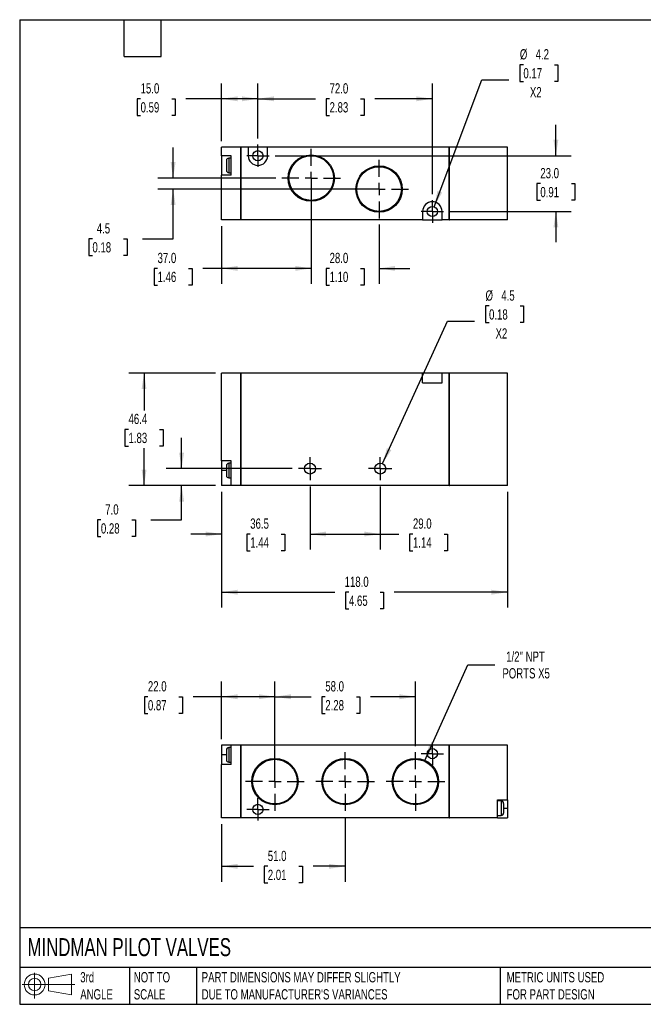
# Model space of a CAD drawing. Header units: millimetres. Extents: x 13 to 546, y 13 to 419.
# Tile 1 of 2: x 13 to 270, y 13 to 419. Entities that reach past the tile are written whole.
import ezdxf

# ---------------------------------------------------------------- set-up
doc = ezdxf.new("R2010")
doc.units = ezdxf.units.MM
doc.header["$LTSCALE"] = 2
doc.linetypes.add('SLD-Center', pattern=[19.05, 15.24, -1.27, 1.27, -1.27])
doc.linetypes.add('SLD-Solid', pattern=[0])
doc.layers.add('CENTER', color=40, linetype='SLD-Center')
doc.layers.add('SLD-DEFPOINTS', color=7, linetype='Continuous')
doc.layers.add('DIMENSIONS', color=140, linetype='SLD-Solid', lineweight=25)
doc.layers.add('TEXT', color=140, linetype='SLD-Solid', lineweight=25)
doc.styles.add('SLDTEXTSTYLE0', font='TXT', dxfattribs={"width": 0.7})
doc.dimstyles.new('SLDDIMSTYLE0', dxfattribs={"dimtxt": 4.316016, "dimasz": 6.604, "dimexe": 0, "dimexo": 0.0625, "dimgap": 1.079004, "dimtad": 0, "dimtih": 1, "dimtoh": 1, "dimdec": 1, "dimrnd": 1e-09, "dimzin": 4, "dimdsep": 46, "dimtxsty": 'SLDTEXTSTYLE0', "dimsah": 1, "dimcen": 0.09, "dimadec": 0, "dimazin": 1, "dimtfac": 1, "dimtdec": 1, "dimtmove": 0, "dimatfit": 0, "dimfxl": 0, "dimfrac": 2, "dimtolj": 1, "dimtzin": 12, "dimarcsym": 0})
doc.dimstyles.new('SLDDIMSTYLE1', dxfattribs={"dimtxt": 4.316016, "dimasz": 6.604, "dimexe": 0, "dimexo": 0.0625, "dimgap": 1.079004, "dimtad": 0, "dimtih": 1, "dimtoh": 1, "dimdec": 1, "dimrnd": 1e-09, "dimzin": 12, "dimdsep": 46, "dimtxsty": 'SLDTEXTSTYLE0', "dimsah": 1, "dimcen": 0.09, "dimadec": 0, "dimazin": 3, "dimtfac": 1, "dimtdec": 1, "dimtofl": 0, "dimtmove": 0, "dimatfit": 3, "dimfxl": 0, "dimfrac": 2, "dimtolj": 1, "dimtzin": 12, "dimarcsym": 0})
doc.dimstyles.new('SLDDIMSTYLE2', dxfattribs={"dimtxt": 4.316016, "dimasz": 6.604, "dimexe": 0, "dimexo": 0.0625, "dimgap": 1.079004, "dimtad": 0, "dimtih": 1, "dimtoh": 1, "dimdec": 1, "dimrnd": 1e-09, "dimzin": 12, "dimdsep": 46, "dimtxsty": 'SLDTEXTSTYLE0', "dimsah": 1, "dimcen": 0.09, "dimadec": 0, "dimazin": 3, "dimtfac": 1, "dimtdec": 1, "dimtmove": 0, "dimatfit": 0, "dimfxl": 0, "dimfrac": 2, "dimtolj": 1, "dimtzin": 12, "dimarcsym": 0})
doc.dimstyles.new('SLDDIMSTYLE3', dxfattribs={"dimtxt": 4.316016, "dimasz": 6.604, "dimexe": 0, "dimexo": 0.0625, "dimgap": 1.079004, "dimtad": 0, "dimtih": 1, "dimtoh": 1, "dimdec": 1, "dimrnd": 1e-09, "dimzin": 4, "dimdsep": 46, "dimtxsty": 'SLDTEXTSTYLE0', "dimsah": 1, "dimcen": 0.09, "dimadec": 0, "dimazin": 1, "dimtfac": 1, "dimtdec": 1, "dimtofl": 0, "dimtmove": 0, "dimatfit": 3, "dimfxl": 0, "dimfrac": 2, "dimtolj": 1, "dimtzin": 12, "dimarcsym": 0})
doc.dimstyles.new('SLDDIMSTYLE4', dxfattribs={"dimtxt": 4.316016, "dimasz": 6.604, "dimexe": 0, "dimexo": 0.0625, "dimgap": 1.079004, "dimtad": 0, "dimtih": 1, "dimtoh": 1, "dimdec": 1, "dimrnd": 1e-09, "dimzin": 12, "dimdsep": 46, "dimtxsty": 'SLDTEXTSTYLE0', "dimsah": 1, "dimcen": 0, "dimadec": 0, "dimazin": 3, "dimtfac": 1, "dimtdec": 1, "dimtofl": 0, "dimtmove": 0, "dimatfit": 3, "dimfxl": 0, "dimfrac": 2, "dimtolj": 1, "dimtzin": 12, "dimarcsym": 0})
doc.dimstyles.new('SLDDIMSTYLE5', dxfattribs={"dimtxt": 4.316016, "dimasz": 6.604, "dimexe": 0, "dimexo": 0.0625, "dimgap": 1.079004, "dimtad": 0, "dimtih": 1, "dimtoh": 1, "dimdec": 1, "dimrnd": 1e-09, "dimzin": 12, "dimdsep": 46, "dimtxsty": 'SLDTEXTSTYLE0', "dimsah": 1, "dimcen": 0, "dimadec": 0, "dimazin": 3, "dimtfac": 1, "dimtdec": 1, "dimtofl": 0, "dimtmove": 0, "dimatfit": 3, "dimfxl": 0, "dimfrac": 2, "dimtolj": 1, "dimtzin": 12, "dimarcsym": 0})

# ---------------------------------------------------------------- blocks, each defined once
blk = doc.blocks.new('Block11')
at = {"color": 7, "linetype": 'SLD-Solid', "lineweight": 18}
for p, q in [((5.18, 10.62), (5.18, 0)), ((10.96, 8.33), (20.35, 10.06)), ((10.96, 3.19), (10.96, 8.33)), ((20.35, 10.06), (20.35, 1.46)), ((0, 5.76), (21.75, 5.76)), ((10.96, 3.19), (20.35, 1.46))]:
    blk.add_line(p, q, dxfattribs=at)
for radius in [4.3, 2.57]:
    blk.add_circle((5.18, 5.76), radius, dxfattribs=at)
blk = doc.blocks.new('Block12')
at = {"layer": 'SLD-DEFPOINTS'}
blk.add_blockref('Block11', (0, 0), dxfattribs=at)
blk = doc.blocks.new('_D')
at = {"layer": 'DIMENSIONS'}
for p, q in [((79.53, 233.8), (79.53, 246.5)), ((125.21, 233.8), (73.18, 233.8)), ((93.5, 226.8), (73.18, 226.8)), ((79.53, 212.66), (79.53, 226.8)), ((46.23, 212.66), (44.78, 212.66)), ((44.78, 212.66), (44.78, 205.8)), ((59.05, 212.66), (60.5, 212.66)), ((60.5, 212.66), (60.5, 205.8)), ((66.83, 212.66), (79.53, 212.66)), ((44.78, 205.8), (46.23, 205.8)), ((60.5, 205.8), (59.05, 205.8))]:
    blk.add_line(p, q, dxfattribs=at)
for points in [[(79.53, 233.8), (80.55, 240.41), (78.52, 240.41)], [(79.53, 226.8), (78.52, 220.2), (80.55, 220.2)]]:
    blk.add_solid(points, dxfattribs=at)
at = {"layer": 'DIMENSIONS', "char_height": 4.233, "attachment_point": 1, "style": 'SLDTEXTSTYLE0'}
for s, insert in [('7.0', (48.02, 219.08)), ('0.28', (46.23, 211.25))]:
    blk.add_mtext(s, dxfattribs=dict(at, insert=insert))
blk = doc.blocks.new('_D_1')
at = {"layer": 'DIMENSIONS'}
for p, q in [((93.5, 273.2), (57.69, 273.2)), ((64.04, 273.2), (64.04, 257.83)), ((57.62, 250), (56.17, 250)), ((56.17, 250), (56.17, 243.14)), ((70.45, 250), (71.9, 250)), ((71.9, 250), (71.9, 243.14)), ((56.17, 243.14), (57.62, 243.14)), ((64.04, 226.8), (64.04, 242.18)), ((71.9, 243.14), (70.45, 243.14)), ((93.5, 226.8), (57.69, 226.8))]:
    blk.add_line(p, q, dxfattribs=at)
for points in [[(64.04, 273.2), (63.02, 266.6), (65.05, 266.6)], [(64.04, 226.8), (65.05, 233.41), (63.02, 233.41)]]:
    blk.add_solid(points, dxfattribs=at)
at = {"layer": 'DIMENSIONS', "char_height": 4.233, "attachment_point": 1, "style": 'SLDTEXTSTYLE0'}
for s, insert in [('46.4', (57.62, 256.43)), ('1.83', (57.62, 248.6))]:
    blk.add_mtext(s, dxfattribs=dict(at, insert=insert))
blk = doc.blocks.new('_D_2')
at = {"layer": 'DIMENSIONS'}
for p, q in [((96.04, 224.26), (96.04, 200.45)), ((132.54, 226.47), (132.54, 200.45)), ((96.04, 206.8), (83.34, 206.8)), ((107.87, 206.8), (106.42, 206.8)), ((106.42, 206.8), (106.42, 199.94)), ((120.7, 206.8), (122.15, 206.8)), ((122.15, 206.8), (122.15, 199.94)), ((132.54, 206.8), (145.24, 206.8)), ((106.42, 199.94), (107.87, 199.94)), ((122.15, 199.94), (120.7, 199.94))]:
    blk.add_line(p, q, dxfattribs=at)
for points in [[(96.04, 206.8), (89.43, 207.82), (89.43, 205.79)], [(132.54, 206.8), (139.14, 205.79), (139.14, 207.82)]]:
    blk.add_solid(points, dxfattribs=at)
at = {"layer": 'DIMENSIONS', "char_height": 4.233, "attachment_point": 1, "style": 'SLDTEXTSTYLE0'}
for s, insert in [('36.5', (107.87, 213.23)), ('1.44', (107.87, 205.4))]:
    blk.add_mtext(s, dxfattribs=dict(at, insert=insert))
blk = doc.blocks.new('_D_3')
at = {"layer": 'DIMENSIONS'}
for p, q in [((132.54, 226.47), (132.54, 200.45)), ((161.54, 226.47), (161.54, 200.45)), ((132.54, 206.8), (161.54, 206.8)), ((161.54, 206.8), (169.18, 206.8)), ((175.03, 206.8), (173.58, 206.8)), ((173.58, 206.8), (173.58, 199.94)), ((187.86, 206.8), (189.31, 206.8)), ((189.31, 206.8), (189.31, 199.94)), ((173.58, 199.94), (175.03, 199.94)), ((189.31, 199.94), (187.86, 199.94))]:
    blk.add_line(p, q, dxfattribs=at)
for points in [[(132.54, 206.8), (139.14, 205.79), (139.14, 207.82)], [(161.54, 206.8), (154.93, 207.82), (154.93, 205.79)]]:
    blk.add_solid(points, dxfattribs=at)
at = {"layer": 'DIMENSIONS', "char_height": 4.233, "attachment_point": 1, "style": 'SLDTEXTSTYLE0'}
for s, insert in [('29.0', (175.03, 213.23)), ('1.14', (175.03, 205.4))]:
    blk.add_mtext(s, dxfattribs=dict(at, insert=insert))
blk = doc.blocks.new('_D_4')
at = {"layer": 'DIMENSIONS'}
for p, q in [((206.45, 300.96), (205, 300.96)), ((205, 300.96), (205, 294.1)), ((219.27, 300.96), (220.72, 300.96)), ((220.72, 300.96), (220.72, 294.1)), ((162.47, 235.85), (189.26, 294.69)), ((189.26, 294.69), (200.38, 294.69)), ((205, 294.1), (206.45, 294.1)), ((220.72, 294.1), (219.27, 294.1))]:
    blk.add_line(p, q, dxfattribs=at)
blk.add_solid([(162.47, 235.85), (166.13, 241.44), (164.28, 242.28)], dxfattribs=at)
at = {"layer": 'DIMENSIONS', "char_height": 4.233, "attachment_point": 1, "style": 'SLDTEXTSTYLE0'}
for s, insert in [('%%c', (204.99, 307.38)), ('4.5', (211.5, 307.38)), ('0.18', (206.45, 299.56)), ('X2', (209.13, 291.73))]:
    blk.add_mtext(s, dxfattribs=dict(at, insert=insert))
blk = doc.blocks.new('_D_5')
at = {"layer": 'DIMENSIONS'}
for p, q in [((96.04, 224.26), (96.04, 176.45)), ((214.04, 224.26), (214.04, 176.45)), ((96.04, 182.8), (142.77, 182.8)), ((148.62, 182.8), (147.17, 182.8)), ((147.17, 182.8), (147.17, 175.94)), ((161.45, 182.8), (162.9, 182.8)), ((162.9, 182.8), (162.9, 175.94)), ((214.04, 182.8), (167.3, 182.8)), ((147.17, 175.94), (148.62, 175.94)), ((162.9, 175.94), (161.45, 175.94))]:
    blk.add_line(p, q, dxfattribs=at)
for points in [[(96.04, 182.8), (102.64, 181.79), (102.64, 183.82)], [(214.04, 182.8), (207.43, 183.82), (207.43, 181.79)]]:
    blk.add_solid(points, dxfattribs=at)
at = {"layer": 'DIMENSIONS', "char_height": 4.233, "attachment_point": 1, "style": 'SLDTEXTSTYLE0'}
for s, insert in [('118.0', (146.83, 189.23)), ('4.65', (148.62, 181.4))]:
    blk.add_mtext(s, dxfattribs=dict(at, insert=insert))
blk = doc.blocks.new('SW_CENTERMARKSYMBOL_0')
at = {"layer": 'CENTER', "color": 0}
for p, q in [((0, 2.54), (0, 4.79)), ((-2.54, 0), (-4.79, 0)), ((0, 0), (-2.54, 0)), ((0, 0), (0, 2.54)), ((0, 0), (0, -2.54)), ((0, 0), (2.54, 0)), ((2.54, 0), (4.79, 0)), ((0, -2.54), (0, -4.79))]:
    blk.add_line(p, q, dxfattribs=at)
blk = doc.blocks.new('SW_CENTERMARKSYMBOL_1')
at = {"layer": 'CENTER', "color": 0}
for p, q in [((0, 2.54), (0, 4.79)), ((-2.54, 0), (-4.79, 0)), ((0, 0), (-2.54, 0)), ((0, 0), (0, 2.54)), ((0, 0), (0, -2.54)), ((0, 0), (2.54, 0)), ((2.54, 0), (4.79, 0)), ((0, -2.54), (0, -4.79))]:
    blk.add_line(p, q, dxfattribs=at)
blk = doc.blocks.new('_D_9')
at = {"layer": 'DIMENSIONS'}
for p, q in [((76.04, 353.7), (76.04, 366.4)), ((118.38, 353.7), (69.69, 353.7)), ((158.5, 349.2), (69.69, 349.2)), ((76.04, 328.67), (76.04, 349.2)), ((42.73, 328.67), (41.28, 328.67)), ((41.28, 328.67), (41.28, 321.81)), ((55.55, 328.67), (57, 328.67)), ((57, 328.67), (57, 321.81)), ((63.34, 328.67), (76.04, 328.67)), ((41.28, 321.81), (42.73, 321.81)), ((57, 321.81), (55.55, 321.81))]:
    blk.add_line(p, q, dxfattribs=at)
for points in [[(76.04, 353.7), (77.05, 360.3), (75.02, 360.3)], [(76.04, 349.2), (75.02, 342.59), (77.05, 342.59)]]:
    blk.add_solid(points, dxfattribs=at)
at = {"layer": 'DIMENSIONS', "char_height": 4.233, "attachment_point": 1, "style": 'SLDTEXTSTYLE0'}
for s, insert in [('4.5', (44.52, 335.1)), ('0.18', (42.73, 327.27))]:
    blk.add_mtext(s, dxfattribs=dict(at, insert=insert))
blk = doc.blocks.new('_D_10')
at = {"layer": 'DIMENSIONS'}
for p, q in [((234.04, 362.95), (234.04, 375.65)), ((118.22, 362.95), (240.39, 362.95)), ((227.62, 351.45), (226.17, 351.45)), ((226.17, 351.45), (226.17, 344.59)), ((240.45, 351.45), (241.9, 351.45)), ((241.9, 351.45), (241.9, 344.59)), ((226.17, 344.59), (227.62, 344.59)), ((241.9, 344.59), (240.45, 344.59)), ((190.22, 339.95), (240.39, 339.95)), ((234.04, 339.95), (234.04, 327.25))]:
    blk.add_line(p, q, dxfattribs=at)
for points in [[(234.04, 362.95), (235.05, 369.55), (233.02, 369.55)], [(234.04, 339.95), (233.02, 333.34), (235.05, 333.34)]]:
    blk.add_solid(points, dxfattribs=at)
at = {"layer": 'DIMENSIONS', "char_height": 4.233, "attachment_point": 1, "style": 'SLDTEXTSTYLE0'}
for s, insert in [('23.0', (227.62, 357.87)), ('0.91', (227.62, 350.05))]:
    blk.add_mtext(s, dxfattribs=dict(at, insert=insert))
blk = doc.blocks.new('_D_11')
at = {"layer": 'DIMENSIONS'}
for p, q in [((111.04, 370.13), (111.04, 392.8)), ((183.04, 347.13), (183.04, 392.8)), ((111.04, 386.45), (134.77, 386.45)), ((140.62, 386.45), (139.17, 386.45)), ((139.17, 386.45), (139.17, 379.59)), ((153.45, 386.45), (154.9, 386.45)), ((154.9, 386.45), (154.9, 379.59)), ((183.04, 386.45), (159.3, 386.45)), ((139.17, 379.59), (140.62, 379.59)), ((154.9, 379.59), (153.45, 379.59))]:
    blk.add_line(p, q, dxfattribs=at)
for points in [[(111.04, 386.45), (117.64, 385.43), (117.64, 387.46)], [(183.04, 386.45), (176.43, 387.46), (176.43, 385.43)]]:
    blk.add_solid(points, dxfattribs=at)
at = {"layer": 'DIMENSIONS', "char_height": 4.233, "attachment_point": 1, "style": 'SLDTEXTSTYLE0'}
for s, insert in [('72.0', (140.62, 392.87)), ('2.83', (140.62, 385.05))]:
    blk.add_mtext(s, dxfattribs=dict(at, insert=insert))
blk = doc.blocks.new('_D_12')
at = {"layer": 'DIMENSIONS'}
for p, q in [((133.04, 339.05), (133.04, 310.1)), ((161.04, 334.55), (161.04, 310.1)), ((133.04, 316.45), (120.34, 316.45)), ((140.62, 316.45), (139.17, 316.45)), ((139.17, 316.45), (139.17, 309.59)), ((153.45, 316.45), (154.9, 316.45)), ((154.9, 316.45), (154.9, 309.59)), ((161.04, 316.45), (173.74, 316.45)), ((139.17, 309.59), (140.62, 309.59)), ((154.9, 309.59), (153.45, 309.59))]:
    blk.add_line(p, q, dxfattribs=at)
for points in [[(133.04, 316.45), (126.43, 317.46), (126.43, 315.43)], [(161.04, 316.45), (167.64, 315.43), (167.64, 317.46)]]:
    blk.add_solid(points, dxfattribs=at)
at = {"layer": 'DIMENSIONS', "char_height": 4.233, "attachment_point": 1, "style": 'SLDTEXTSTYLE0'}
for s, insert in [('28.0', (140.62, 322.87)), ('1.10', (140.62, 315.05))]:
    blk.add_mtext(s, dxfattribs=dict(at, insert=insert))
blk = doc.blocks.new('_D_13')
at = {"layer": 'DIMENSIONS'}
for p, q in [((133.04, 351.16), (133.04, 310.1)), ((96.04, 333.91), (96.04, 310.1)), ((69.62, 316.45), (68.17, 316.45)), ((68.17, 316.45), (68.17, 309.59)), ((82.45, 316.45), (83.9, 316.45)), ((83.9, 316.45), (83.9, 309.59)), ((96.04, 316.45), (88.3, 316.45)), ((133.04, 316.45), (96.04, 316.45)), ((68.17, 309.59), (69.62, 309.59)), ((83.9, 309.59), (82.45, 309.59))]:
    blk.add_line(p, q, dxfattribs=at)
for points in [[(96.04, 316.45), (102.64, 315.43), (102.64, 317.46)], [(133.04, 316.45), (126.43, 317.46), (126.43, 315.43)]]:
    blk.add_solid(points, dxfattribs=at)
at = {"layer": 'DIMENSIONS', "char_height": 4.233, "attachment_point": 1, "style": 'SLDTEXTSTYLE0'}
for s, insert in [('37.0', (69.62, 322.87)), ('1.46', (69.62, 315.05))]:
    blk.add_mtext(s, dxfattribs=dict(at, insert=insert))
blk = doc.blocks.new('_D_14')
at = {"layer": 'DIMENSIONS'}
for p, q in [((220.63, 400.51), (219.18, 400.51)), ((219.18, 400.51), (219.18, 393.65)), ((233.45, 400.51), (234.9, 400.51)), ((234.9, 400.51), (234.9, 393.65)), ((183.78, 341.91), (203.44, 394.24)), ((203.44, 394.24), (214.55, 394.24)), ((219.18, 393.65), (220.63, 393.65)), ((234.9, 393.65), (233.45, 393.65))]:
    blk.add_line(p, q, dxfattribs=at)
blk.add_solid([(183.78, 341.91), (187.05, 347.74), (185.15, 348.45)], dxfattribs=at)
at = {"layer": 'DIMENSIONS', "char_height": 4.233, "attachment_point": 1, "style": 'SLDTEXTSTYLE0'}
for s, insert in [('%%c', (219.16, 406.93)), ('4.2', (225.68, 406.93)), ('0.17', (220.63, 399.11)), ('X2', (223.31, 391.28))]:
    blk.add_mtext(s, dxfattribs=dict(at, insert=insert))
blk = doc.blocks.new('_D_15')
at = {"layer": 'DIMENSIONS'}
for p, q in [((96.04, 368.99), (96.04, 392.8)), ((111.04, 370.13), (111.04, 392.8)), ((62.61, 386.45), (61.16, 386.45)), ((61.16, 386.45), (61.16, 379.59)), ((75.44, 386.45), (76.89, 386.45)), ((76.89, 386.45), (76.89, 379.59)), ((96.04, 386.45), (81.29, 386.45)), ((111.04, 386.45), (96.04, 386.45)), ((61.16, 379.59), (62.61, 379.59)), ((76.89, 379.59), (75.44, 379.59))]:
    blk.add_line(p, q, dxfattribs=at)
for points in [[(96.04, 386.45), (102.64, 385.43), (102.64, 387.46)], [(111.04, 386.45), (104.43, 387.46), (104.43, 385.43)]]:
    blk.add_solid(points, dxfattribs=at)
at = {"layer": 'DIMENSIONS', "char_height": 4.233, "attachment_point": 1, "style": 'SLDTEXTSTYLE0'}
for s, insert in [('15.0', (62.61, 392.87)), ('0.59', (62.61, 385.05))]:
    blk.add_mtext(s, dxfattribs=dict(at, insert=insert))
blk = doc.blocks.new('SW_CENTERMARKSYMBOL_5')
at = {"layer": 'CENTER', "color": 0}
for p, q in [((0, 5.08), (0, 12.11)), ((-5.08, 0), (-12.11, 0)), ((0, 0), (-2.54, 0)), ((0, 0), (0, 2.54)), ((0, 0), (0, -2.54)), ((0, 0), (2.54, 0)), ((5.08, 0), (12.11, 0)), ((0, -5.08), (0, -12.11))]:
    blk.add_line(p, q, dxfattribs=at)
blk = doc.blocks.new('SW_CENTERMARKSYMBOL_6')
at = {"layer": 'CENTER', "color": 0}
for p, q in [((0, 5.08), (0, 12.11)), ((-5.08, 0), (-12.11, 0)), ((0, 0), (-2.54, 0)), ((0, 0), (0, 2.54)), ((0, 0), (0, -2.54)), ((0, 0), (2.54, 0)), ((5.08, 0), (12.11, 0)), ((0, -5.08), (0, -12.11))]:
    blk.add_line(p, q, dxfattribs=at)
blk = doc.blocks.new('SW_CENTERMARKSYMBOL_7')
at = {"layer": 'CENTER', "color": 0}
for p, q in [((0, 2.54), (0, 4.64)), ((-2.54, 0), (-4.64, 0)), ((0, 0), (-2.54, 0)), ((0, 0), (0, 2.54)), ((0, 0), (0, -2.54)), ((0, 0), (2.54, 0)), ((2.54, 0), (4.64, 0)), ((0, -2.54), (0, -4.64))]:
    blk.add_line(p, q, dxfattribs=at)
blk = doc.blocks.new('SW_CENTERMARKSYMBOL_8')
at = {"layer": 'CENTER', "color": 0}
for p, q in [((0, 2.54), (0, 4.64)), ((-2.54, 0), (-4.64, 0)), ((0, 0), (-2.54, 0)), ((0, 0), (0, 2.54)), ((0, 0), (0, -2.54)), ((0, 0), (2.54, 0)), ((2.54, 0), (4.64, 0)), ((0, -2.54), (0, -4.64))]:
    blk.add_line(p, q, dxfattribs=at)
blk = doc.blocks.new('_D_16')
at = {"layer": 'DIMENSIONS'}
for p, q in [((179.96, 113.38), (197.67, 152.84)), ((197.67, 152.84), (208.78, 152.84))]:
    blk.add_line(p, q, dxfattribs=at)
blk.add_solid([(179.96, 113.38), (183.59, 118.99), (181.73, 119.82)], dxfattribs=at)
at = {"layer": 'DIMENSIONS', "char_height": 4.233, "attachment_point": 1, "style": 'SLDTEXTSTYLE0'}
for s, insert in [('1/2" NPT', (213.52, 158.3)), ('PORTS X5', (211.95, 151.44))]:
    blk.add_mtext(s, dxfattribs=dict(at, insert=insert))
blk = doc.blocks.new('_D_17')
at = {"layer": 'DIMENSIONS'}
for p, q in [((118.04, 107.19), (118.04, 146)), ((176.04, 119.3), (176.04, 146)), ((118.04, 139.65), (133, 139.65)), ((138.85, 139.65), (137.4, 139.65)), ((137.4, 139.65), (137.4, 132.79)), ((151.68, 139.65), (153.13, 139.65)), ((153.13, 139.65), (153.13, 132.79)), ((176.04, 139.65), (157.53, 139.65)), ((137.4, 132.79), (138.85, 132.79)), ((153.13, 132.79), (151.68, 132.79))]:
    blk.add_line(p, q, dxfattribs=at)
for points in [[(118.04, 139.65), (124.64, 138.63), (124.64, 140.67)], [(176.04, 139.65), (169.43, 140.67), (169.43, 138.63)]]:
    blk.add_solid(points, dxfattribs=at)
at = {"layer": 'DIMENSIONS', "char_height": 4.233, "attachment_point": 1, "style": 'SLDTEXTSTYLE0'}
for s, insert in [('58.0', (138.85, 146.07)), ('2.28', (138.85, 138.25))]:
    blk.add_mtext(s, dxfattribs=dict(at, insert=insert))
blk = doc.blocks.new('_D_18')
at = {"layer": 'DIMENSIONS'}
for p, q in [((96.04, 122.19), (96.04, 146)), ((118.04, 119.3), (118.04, 146)), ((65.63, 139.65), (64.18, 139.65)), ((64.18, 139.65), (64.18, 132.79)), ((78.45, 139.65), (79.9, 139.65)), ((79.9, 139.65), (79.9, 132.79)), ((96.04, 139.65), (84.3, 139.65)), ((118.04, 139.65), (96.04, 139.65)), ((64.18, 132.79), (65.63, 132.79)), ((79.9, 132.79), (78.45, 132.79))]:
    blk.add_line(p, q, dxfattribs=at)
for points in [[(96.04, 139.65), (102.64, 138.63), (102.64, 140.67)], [(118.04, 139.65), (111.43, 140.67), (111.43, 138.63)]]:
    blk.add_solid(points, dxfattribs=at)
at = {"layer": 'DIMENSIONS', "char_height": 4.233, "attachment_point": 1, "style": 'SLDTEXTSTYLE0'}
for s, insert in [('22.0', (65.63, 146.07)), ('0.87', (65.63, 138.25))]:
    blk.add_mtext(s, dxfattribs=dict(at, insert=insert))
blk = doc.blocks.new('_D_19')
at = {"layer": 'DIMENSIONS'}
for p, q in [((147.04, 90), (147.04, 63.3)), ((96.04, 87.11), (96.04, 63.3)), ((96.04, 69.65), (109.27, 69.65)), ((115.12, 69.65), (113.67, 69.65)), ((113.67, 69.65), (113.67, 62.79)), ((127.95, 69.65), (129.4, 69.65)), ((129.4, 69.65), (129.4, 62.79)), ((147.04, 69.65), (133.8, 69.65)), ((113.67, 62.79), (115.12, 62.79)), ((129.4, 62.79), (127.95, 62.79))]:
    blk.add_line(p, q, dxfattribs=at)
for points in [[(96.04, 69.65), (102.64, 68.63), (102.64, 70.67)], [(147.04, 69.65), (140.43, 70.67), (140.43, 68.63)]]:
    blk.add_solid(points, dxfattribs=at)
at = {"layer": 'DIMENSIONS', "char_height": 4.233, "attachment_point": 1, "style": 'SLDTEXTSTYLE0'}
for s, insert in [('51.0', (115.12, 76.07)), ('2.01', (115.12, 68.25))]:
    blk.add_mtext(s, dxfattribs=dict(at, insert=insert))
blk = doc.blocks.new('SW_CENTERMARKSYMBOL_9')
at = {"layer": 'CENTER', "color": 0}
for p, q in [((0, 5.08), (0, 12.11)), ((-5.08, 0), (-12.11, 0)), ((0, 0), (-2.54, 0)), ((0, 0), (0, 2.54)), ((0, 0), (0, -2.54)), ((0, 0), (2.54, 0)), ((5.08, 0), (12.11, 0)), ((0, -5.08), (0, -12.11))]:
    blk.add_line(p, q, dxfattribs=at)
blk = doc.blocks.new('SW_CENTERMARKSYMBOL_10')
at = {"layer": 'CENTER', "color": 0}
for p, q in [((0, 5.08), (0, 12.11)), ((-5.08, 0), (-12.11, 0)), ((0, 0), (-2.54, 0)), ((0, 0), (0, 2.54)), ((0, 0), (0, -2.54)), ((0, 0), (2.54, 0)), ((5.08, 0), (12.11, 0)), ((0, -5.08), (0, -12.11))]:
    blk.add_line(p, q, dxfattribs=at)
blk = doc.blocks.new('SW_CENTERMARKSYMBOL_11')
at = {"layer": 'CENTER', "color": 0}
for p, q in [((0, 5.08), (0, 12.11)), ((-5.08, 0), (-12.11, 0)), ((0, 0), (-2.54, 0)), ((0, 0), (0, 2.54)), ((0, 0), (0, -2.54)), ((0, 0), (2.54, 0)), ((5.08, 0), (12.11, 0)), ((0, -5.08), (0, -12.11))]:
    blk.add_line(p, q, dxfattribs=at)
blk = doc.blocks.new('SW_CENTERMARKSYMBOL_12')
at = {"layer": 'CENTER', "color": 0}
for p, q in [((0, 2.54), (0, 4.64)), ((-2.54, 0), (-4.64, 0)), ((0, 0), (-2.54, 0)), ((0, 0), (0, 2.54)), ((0, 0), (0, -2.54)), ((0, 0), (2.54, 0)), ((2.54, 0), (4.64, 0)), ((0, -2.54), (0, -4.64))]:
    blk.add_line(p, q, dxfattribs=at)
blk = doc.blocks.new('SW_CENTERMARKSYMBOL_13')
at = {"layer": 'CENTER', "color": 0}
for p, q in [((0, 2.54), (0, 4.64)), ((-2.54, 0), (-4.64, 0)), ((0, 0), (-2.54, 0)), ((0, 0), (0, 2.54)), ((0, 0), (0, -2.54)), ((0, 0), (2.54, 0)), ((2.54, 0), (4.64, 0)), ((0, -2.54), (0, -4.64))]:
    blk.add_line(p, q, dxfattribs=at)

msp = doc.modelspace()

# ---------------------------------------------------------------- linework, layer by layer
for p, q in [((104.04, 366.45), (96.04, 366.45)), ((96.04, 362.95), (96.04, 366.45)), ((104.04, 336.45), (104.04, 366.45)), ((104.09, 366.4), (104.04, 366.4)), ((104.09, 336.45), (104.09, 366.45)), ((107.04, 366.45), (104.09, 366.45)), ((107.04, 366.45), (107.04, 362.95)), ((115.04, 366.45), (107.04, 366.45)), ((115.04, 362.95), (115.04, 366.45)), ((189.99, 366.45), (115.04, 366.45)), ((189.99, 336.45), (189.99, 366.45)), ((189.99, 366.4), (190.09, 366.4)), ((190.09, 336.45), (190.09, 366.45)), ((214.04, 366.45), (190.09, 366.45)), ((214.04, 336.45), (214.04, 366.45)), ((100.04, 362.95), (96.04, 362.95)), ((96.04, 362.95), (96.04, 354.95)), ((100.04, 361.95), (99.04, 361.95)), ((99.04, 361.95), (99.04, 355.95)), ((100.04, 354.95), (100.04, 362.95)), ((98.04, 360.95), (98.04, 356.95)), ((100.04, 354.95), (96.04, 354.95)), ((96.04, 336.45), (96.04, 354.95)), ((99.04, 355.95), (100.04, 355.95)), ((179.04, 339.95), (179.04, 336.45)), ((187.04, 336.45), (187.04, 339.95)), ((104.04, 336.45), (96.04, 336.45)), ((104.09, 336.5), (104.04, 336.5)), ((179.04, 336.45), (104.09, 336.45)), ((179.04, 336.45), (187.04, 336.45)), ((189.99, 336.45), (187.04, 336.45)), ((189.99, 336.5), (190.09, 336.5)), ((214.04, 336.45), (190.09, 336.45)), ((96.04, 237), (96.04, 273.2)), ((104.04, 273.2), (96.04, 273.2)), ((104.04, 226.8), (104.04, 273.2)), ((104.09, 273.15), (104.04, 273.15)), ((104.09, 226.8), (104.09, 273.2)), ((179.04, 273.2), (104.09, 273.2)), ((179.04, 269.2), (179.04, 273.2)), ((187.04, 273.2), (179.04, 273.2)), ((187.04, 269.2), (187.04, 273.2)), ((189.99, 273.2), (187.04, 273.2)), ((189.99, 226.8), (189.99, 273.2)), ((189.99, 273.15), (190.09, 273.15)), ((190.09, 226.8), (190.09, 273.2)), ((214.04, 273.2), (190.09, 273.2)), ((214.04, 226.8), (214.04, 273.2)), ((179.04, 269.2), (187.04, 269.2)), ((100.04, 237), (96.04, 237)), ((96.04, 237), (96.04, 233)), ((100.04, 236), (99.04, 236)), ((99.04, 236), (99.04, 230)), ((100.04, 226.8), (100.04, 237)), ((96.04, 233), (96.04, 226.8)), ((98.04, 233), (96.04, 233)), ((98.04, 235), (98.04, 231)), ((99.04, 230), (100.04, 230)), ((100.04, 226.8), (96.04, 226.8)), ((104.04, 226.8), (100.04, 226.8)), ((104.09, 226.85), (104.04, 226.85)), ((189.99, 226.8), (104.09, 226.8)), ((189.99, 226.85), (190.09, 226.85)), ((214.04, 226.8), (190.09, 226.8)), ((100.04, 119.65), (96.04, 119.65)), ((96.04, 119.65), (96.04, 115.65)), ((100.04, 118.65), (99.04, 118.65)), ((99.04, 118.65), (99.04, 112.65)), ((100.04, 111.65), (100.04, 119.65)), ((104.04, 119.65), (100.04, 119.65)), ((104.04, 89.65), (104.04, 119.65)), ((104.09, 119.6), (104.04, 119.6)), ((189.99, 119.65), (104.09, 119.65)), ((104.09, 89.65), (104.09, 119.65)), ((189.99, 89.65), (189.99, 119.65)), ((189.99, 119.6), (190.09, 119.6)), ((190.09, 89.65), (190.09, 119.65)), ((214.04, 119.65), (190.09, 119.65)), ((214.04, 97.15), (214.04, 119.65)), ((96.04, 115.65), (96.04, 111.65)), ((98.04, 115.65), (96.04, 115.65)), ((98.04, 117.65), (98.04, 113.65)), ((96.04, 89.65), (96.04, 111.65)), ((100.04, 111.65), (96.04, 111.65)), ((99.04, 112.65), (100.04, 112.65)), ((209.94, 97.15), (214.04, 97.15)), ((209.94, 89.65), (209.94, 97.15)), ((211.44, 96.65), (209.94, 96.65)), ((211.44, 96.65), (211.44, 90.65)), ((212.44, 95.65), (212.44, 91.65)), ((212.44, 93.65), (214.04, 93.65)), ((214.04, 97.15), (214.04, 93.65)), ((214.04, 93.65), (214.04, 89.65)), ((104.04, 89.65), (96.04, 89.65)), ((104.09, 89.7), (104.04, 89.7)), ((189.99, 89.65), (104.09, 89.65)), ((189.99, 89.7), (190.09, 89.7)), ((209.94, 89.65), (190.09, 89.65)), ((209.94, 90.65), (211.44, 90.65)), ((209.94, 89.65), (214.04, 89.65))]:
    msp.add_line(p, q)
for centre, radius in [((111.04, 362.95), 2.1), ((133.04, 353.7), 9.57), ((133.04, 353.7), 9.2), ((161.04, 349.2), 9.57), ((161.04, 349.2), 9.2), ((183.04, 339.95), 2.1), ((132.54, 233.8), 2.25), ((161.54, 233.8), 2.25), ((183.04, 116.15), 2.1), ((118.04, 104.65), 9.57), ((118.04, 104.65), 9.2), ((147.04, 104.65), 9.57), ((147.04, 104.65), 9.2), ((176.04, 104.65), 9.57), ((176.04, 104.65), 9.2), ((111.04, 93.15), 2.1)]:
    msp.add_circle(centre, radius)
for centre, radius, start, end in [((99.04, 360.95), 1, 90, 180), ((111.04, 362.95), 4, 180, 0), ((99.04, 356.95), 1, 180, 270), ((183.04, 339.95), 4, 0, 180), ((99.04, 235), 1, 90, 180), ((99.04, 231), 1, 180, 270), ((99.04, 117.65), 1, 90, 180), ((99.04, 113.65), 1, 180, 270), ((211.44, 95.65), 1, 0, 90), ((211.44, 91.65), 1, 270, 0)]:
    msp.add_arc(centre, radius, start, end)
at = {"layer": 'TEXT'}
for p, q in [((12.7, 419.1), (546.1, 419.1)), ((12.7, 419.1), (12.7, 12.7)), ((55.88, 403.86), (55.88, 419.1)), ((71.12, 403.86), (71.12, 419.1)), ((55.88, 403.86), (71.12, 403.86)), ((546.1, 44.25), (12.7, 44.25)), ((546.1, 27.94), (12.7, 27.94)), ((58.09, 27.94), (58.09, 12.7)), ((85.67, 27.94), (85.67, 12.7)), ((210.97, 27.94), (210.97, 12.7)), ((12.7, 12.7), (546.1, 12.7))]:
    msp.add_line(p, q, dxfattribs=at)

# ---------------------------------------------------------------- block references
at = {"layer": 'CENTER'}
for name, p in [('SW_CENTERMARKSYMBOL_8', (111.04, 362.95)), ('SW_CENTERMARKSYMBOL_5', (133.04, 353.7)), ('SW_CENTERMARKSYMBOL_6', (161.04, 349.2)), ('SW_CENTERMARKSYMBOL_7', (183.04, 339.95)), ('SW_CENTERMARKSYMBOL_1', (132.54, 233.8)), ('SW_CENTERMARKSYMBOL_0', (161.54, 233.8)), ('SW_CENTERMARKSYMBOL_12', (183.04, 116.15)), ('SW_CENTERMARKSYMBOL_11', (118.04, 104.65)), ('SW_CENTERMARKSYMBOL_10', (147.04, 104.65)), ('SW_CENTERMARKSYMBOL_9', (176.04, 104.65)), ('SW_CENTERMARKSYMBOL_13', (111.04, 93.15))]:
    msp.add_blockref(name, p, dxfattribs=at)
at = {"layer": 'SLD-DEFPOINTS'}
msp.add_blockref('Block12', (13.68, 15.11), dxfattribs=at)

# ---------------------------------------------------------------- texts
at = {"layer": 'TEXT', "attachment_point": 1, "style": 'SLDTEXTSTYLE0'}
for s, insert, char_height in [('MINDMAN PILOT VALVES', (15.93, 40), 7.4083), ('3rd^JANGLE', (37.7, 25.99), 4.233), ('NOT TO^JSCALE', (59.81, 25.99), 4.2333), ("PART DIMENSIONS MAY DIFFER SLIGHTLY ^JDUE TO MANUFACTURER'S VARIANCES", (87.83, 25.99), 4.2333), ('METRIC UNITS USED ^JFOR PART DESIGN', (213.71, 25.99), 4.2333)]:
    msp.add_mtext(s, dxfattribs=dict(at, insert=insert, char_height=char_height))

# ---------------------------------------------------------------- dimensions: what is measured, and where the dimension line sits
at = {"layer": 'DIMENSIONS'}
for p1, p2, picture, middle in [((182.3, 337.98), (183.78, 341.91), '_D_14', (227.04, 396.47)), ((160.6, 231.76), (162.47, 235.85), '_D_4', (212.86, 296.92))]:
    dim = msp.add_diameter_dim_2p(p1=p1, p2=p2, text='<>\\PX2', dimstyle='SLDDIMSTYLE4', dxfattribs=at)
    dim.commit()
    dim.dimension.update_dxf_attribs({"geometry": picture, "text_midpoint": middle, "dimtype": 163})
for base, p1, p2, dimstyle, picture, middle in [((111.04, 386.45), (96.04, 366.45), (111.04, 367.59), 'SLDDIMSTYLE3', '_D_15', (69.02, 386.45)), ((183.04, 386.45), (111.04, 367.59), (183.04, 344.59), 'SLDDIMSTYLE3', '_D_11', (147.04, 386.45)), ((96.04, 316.45), (133.04, 353.7), (96.04, 336.45), 'SLDDIMSTYLE3', '_D_13', (76.04, 316.45)), ((161.04, 316.45), (133.04, 341.59), (161.04, 337.09), 'SLDDIMSTYLE0', '_D_12', (147.04, 316.45)), ((132.54, 206.8), (96.04, 226.8), (132.54, 229.01), 'SLDDIMSTYLE2', '_D_2', (114.29, 206.8)), ((161.54, 206.8), (132.54, 229.01), (161.54, 229.01), 'SLDDIMSTYLE3', '_D_3', (181.45, 206.8)), ((214.04, 182.8), (96.04, 226.8), (214.04, 226.8), 'SLDDIMSTYLE3', '_D_5', (155.04, 182.8)), ((176.04, 139.65), (118.04, 104.65), (176.04, 116.76), 'SLDDIMSTYLE3', '_D_17', (145.27, 139.65))]:
    dim = msp.add_linear_dim(base=base, p1=p1, p2=p2, dimstyle=dimstyle, dxfattribs=at)
    dim.commit()
    dim.dimension.update_dxf_attribs({"geometry": picture, "text_midpoint": middle, "dimtype": 160})
for base, p1, p2, angle, dimstyle, picture, middle in [((234.04, 362.95), (187.68, 339.95), (115.68, 362.95), 90, 'SLDDIMSTYLE0', '_D_10', (234.04, 351.45)), ((76.04, 353.7), (161.04, 349.2), (120.92, 353.7), 90, 'SLDDIMSTYLE2', '_D_9', (76.04, 328.67)), ((64.04, 273.2), (96.04, 226.8), (96.04, 273.2), 90, 'SLDDIMSTYLE1', '_D_1', (64.04, 250)), ((79.53, 233.8), (96.04, 226.8), (127.75, 233.8), 90, 'SLDDIMSTYLE0', '_D', (79.53, 212.66)), ((96.04, 139.65), (118.04, 116.76), (96.04, 119.65), 0, 'SLDDIMSTYLE3', '_D_18', (72.04, 139.65)), ((147.04, 69.65), (96.04, 89.65), (147.04, 92.54), 0, 'SLDDIMSTYLE3', '_D_19', (121.54, 69.65))]:
    dim = msp.add_linear_dim(base=base, p1=p1, p2=p2, angle=angle, dimstyle=dimstyle, dxfattribs=at)
    dim.commit()
    dim.dimension.update_dxf_attribs({"geometry": picture, "text_midpoint": middle, "dimtype": 160})
dim = msp.add_diameter_dim_2p(p1=(172.12, 95.92), p2=(179.96, 113.38), text='1/2" NPT\\PPORTS X5', dimstyle='SLDDIMSTYLE5', override={"dimpost": '<>'}, dxfattribs=at)
dim.commit()
dim.dimension.update_dxf_attribs({"geometry": '_D_16', "text_midpoint": (226.23, 152.84), "dimtype": 163})

doc.saveas('drawing.dxf')
